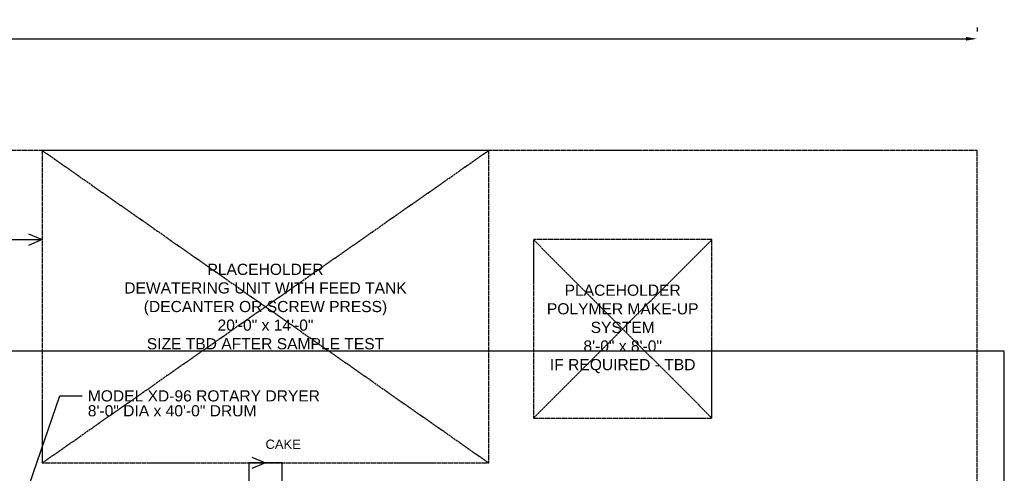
# Model space of a CAD drawing. Header units: inches. Extents: x -52 to 2304, y -1039 to 838.
# Tile 116 of 118: x 973 to 1503, y 594 to 838. Entities that reach past the tile are written whole.
import ezdxf
from ezdxf.enums import TextEntityAlignment as Align

# ---------------------------------------------------------------- set-up
doc = ezdxf.new("R2010")
doc.units = ezdxf.units.IN
doc.header["$MEASUREMENT"] = 0
doc.linetypes.add('DASHED', pattern=[1.524, 1.27, -0.254])
doc.linetypes.add('DASHED2', pattern=[0.762, 0.635, -0.127])
for name, color, linetype in [('CLEARANCE', 9, 'DASHED2'), ('DIMENSIONS', 2, 'Continuous'), ('EQUIPMENT', 4, 'Continuous'), ('FLOW', 3, 'Continuous'), ('PAD', 8, 'DASHED'), ('PLACEHOLDER', 1, 'DASHED'), ('PLACEHOLDER-TEXT', 1, 'Continuous'), ('TEXT', 7, 'Continuous')]:
    doc.layers.add(name, color=color, linetype=linetype)
doc.styles.add('MCE', font='arial.ttf')
doc.styles.add('OpenSansCondensed-Light', font='OpenSansCondensed-Light.ttf')
doc.dimstyles.new('EZDXF', dxfattribs={"dimtxt": 0.25, "dimasz": 0.175, "dimexe": 0.375, "dimexo": 0.125, "dimgap": 0.1, "dimtad": 1, "dimlfac": 100, "dimzin": 12, "dimdsep": 46, "dimtxsty": 'OpenSansCondensed-Light', "dimblk": 'ARCHTICK', "dimcen": 2.5, "dimazin": 3, "dimtfac": 0.5, "dimtmove": 2, "dimatfit": 3})
doc.dimstyles.new('MCE', dxfattribs={"dimtxt": 7, "dimasz": 6, "dimexe": 4, "dimexo": 6, "dimgap": 2, "dimtad": 1, "dimdec": 0, "dimlunit": 4, "dimtxsty": 'MCE', "dimcen": 2.5, "dimclrt": 2, "dimazin": 3, "dimtfac": 1, "dimtmove": 0, "dimatfit": 3})

# ---------------------------------------------------------------- blocks, each defined once
blk = doc.blocks.new('_ARCHTICK')
at = {"color": 0, "linetype": 'BYBLOCK', "const_width": 0.15}
blk.add_lwpolyline([(-0.5, -0.5), (0.5, 0.5)], dxfattribs=at)

msp = doc.modelspace()

# ---------------------------------------------------------------- linework, layer by layer
at = {"layer": 'CLEARANCE'}
msp.add_lwpolyline([(264, 228), (1502.628, 228), (1502.628, 660), (264, 660)], close=True, dxfattribs=at)
at = {"layer": 'EQUIPMENT'}
msp.add_lwpolyline([(1096.5, 480), (1114.5, 480), (1114.5, 600), (1096.5, 600)], close=True, dxfattribs=at)
at = {"layer": 'FLOW'}
for points in [[(961.5, 720), (985.5, 720)], [(978.132, 723.115), (985.5, 720), (978.132, 716.885)], [(1098.132, 603.115), (1105.5, 600), (1098.132, 596.885)], [(1105.5, 600), (1105.5, 600)]]:
    msp.add_lwpolyline(points, dxfattribs=at)
at = {"layer": 'PAD'}
msp.add_lwpolyline([(0, 0), (1488, 0), (1488, 768), (0, 768)], close=True, dxfattribs=at)
at = {"layer": 'PLACEHOLDER'}
for p, q in [((985.5, 600), (1225.5, 768)), ((985.5, 768), (1225.5, 600)), ((1249.5, 624), (1345.5, 720)), ((1249.5, 720), (1345.5, 624))]:
    msp.add_line(p, q, dxfattribs=at)
for points in [[(985.5, 600), (1225.5, 600), (1225.5, 768), (985.5, 768)], [(1249.5, 624), (1345.5, 624), (1345.5, 720), (1249.5, 720)]]:
    msp.add_lwpolyline(points, close=True, dxfattribs=at)

# ---------------------------------------------------------------- texts
at = {"layer": 'FLOW', "style": 'MCE'}
msp.add_text('CAKE', height=5, dxfattribs=at).set_placement((1105.5, 606), align=Align.BOTTOM_LEFT)
at = {"layer": 'PLACEHOLDER-TEXT', "char_height": 6, "attachment_point": 5, "style": 'MCE'}
for s, insert, width in [('PLACEHOLDER\\PDEWATERING UNIT WITH FEED TANK\\P(DECANTER OR SCREW PRESS)\\P20\'-0" x 14\'-0"\\PSIZE TBD AFTER SAMPLE TEST', (1105.5, 684), 234), ('PLACEHOLDER\\PPOLYMER MAKE-UP SYSTEM\\P8\'-0" x 8\'-0"\\PIF REQUIRED - TBD', (1297.5, 672), 90)]:
    msp.add_mtext(s, dxfattribs=dict(at, insert=insert, width=width))
at = {"layer": 'TEXT', "style": 'MCE'}
for s, p in [('MODEL XD-96 ROTARY DRYER', (1010, 636)), ('8\'-0" DIA x 40\'-0" DRUM', (1010, 628))]:
    msp.add_text(s, height=6, dxfattribs=at).set_placement(p, align=Align.MIDDLE_LEFT)

# ---------------------------------------------------------------- dimensions: what is measured, and where the dimension line sits
at = {"layer": 'DIMENSIONS'}
msp.add_linear_dim(base=(0, 828), p1=(0, 828), p2=(1488, 828), text='124\'-0"', dimstyle='MCE', dxfattribs=at).render()

# ---------------------------------------------------------------- leaders
at = {"layer": 'TEXT'}
msp.add_leader([(947, 496.8), (995, 636), (1007, 636)], dimstyle='EZDXF', dxfattribs=at)

doc.saveas('drawing.dxf')
